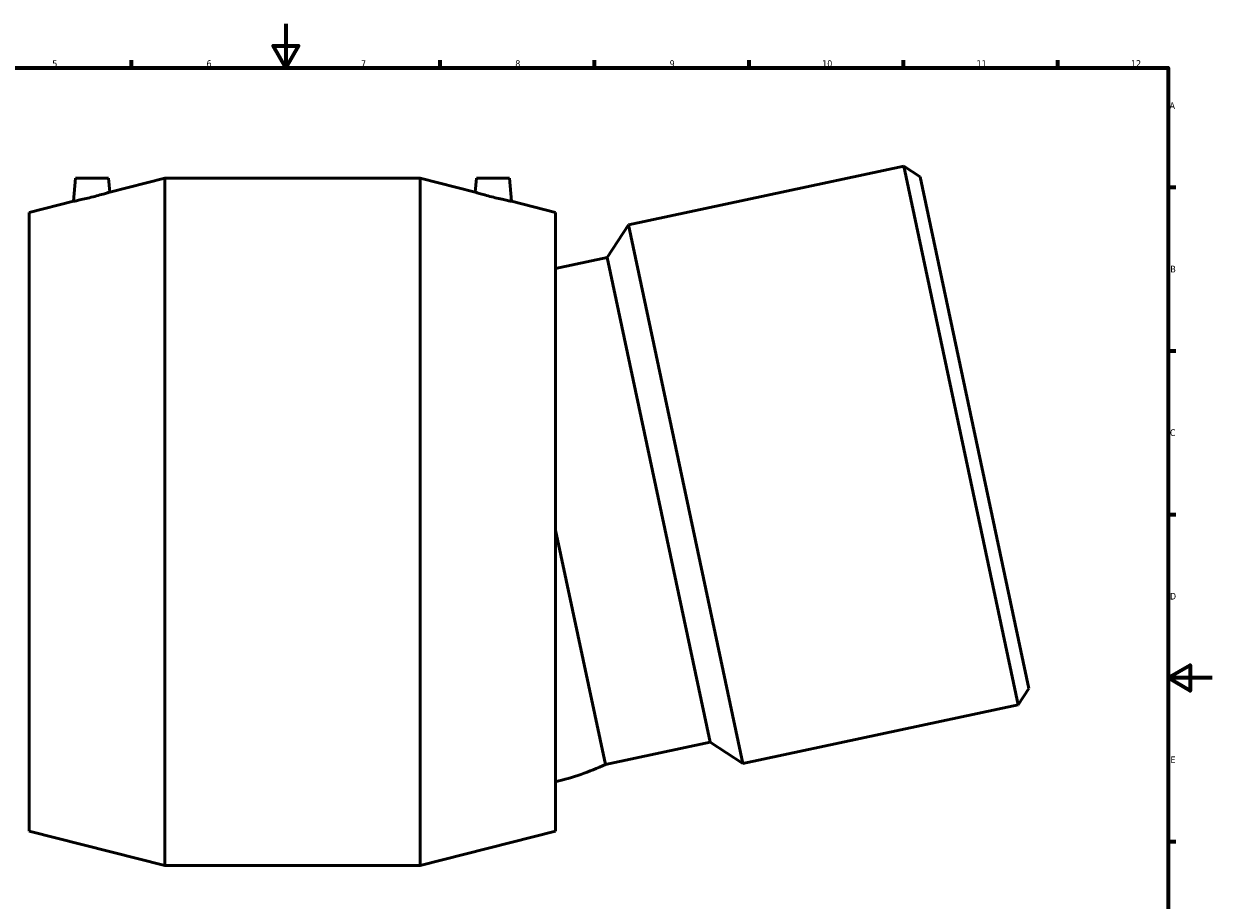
# Model space of a CAD drawing. Header units: millimetres. Extents: x -151 to 1526, y -612 to 1259.
# Tile 5 of 7: x 302 to 841, y 196 to 594. Entities that reach past the tile are written whole.
import ezdxf

# ---------------------------------------------------------------- set-up
doc = ezdxf.new("R2010")
doc.units = ezdxf.units.MM
doc.layers.add('Border (ANSI)', color=7, linetype='Continuous', lineweight=70)
doc.layers.add('Visible (ANSI)', color=7, linetype='Continuous', lineweight=50)
doc.styles.add('Note Text (ANSI)', font='tahoma.ttf')

# ---------------------------------------------------------------- blocks, each defined once
blk = doc.blocks.new('Borders Default Border')
at = {"layer": 'Border (ANSI)'}
for p, q in [((350.42, 574), (350.42, 577.45)), ((490.58, 574), (490.58, 577.45)), ((560.67, 574), (560.67, 577.45)), ((630.75, 574), (630.75, 577.45)), ((700.83, 574), (700.83, 577.45)), ((770.92, 574), (770.92, 577.45)), ((821, 519.75), (824.45, 519.75)), ((821, 445.5), (824.45, 445.5)), ((821, 371.25), (824.45, 371.25)), ((821, 222.75), (824.45, 222.75))]:
    blk.add_line(p, q, dxfattribs=at)
at = {"layer": 'Border (ANSI)', "flags": 128}
for points in [[(420.5, 594), (420.5, 574), (414.73, 584), (426.27, 584), (420.5, 574)], [(20, 20), (20, 574), (821, 574), (821, 20), (20, 20)], [(841, 297), (821, 297), (831, 302.77), (831, 291.23), (821, 297)]]:
    blk.add_lwpolyline(points, dxfattribs=at)
at = {"layer": 'Border (ANSI)', "color": 230, "true_color": 0xff0080, "attachment_point": 7, "style": 'Note Text (ANSI)'}
for s, insert, char_height in [('5', (314.48, 574.34), 3.05), ('6', (384.49, 574.34), 3.05), ('7', (454.6, 574.4), 3.05), ('8', (524.63, 574.33), 3.05), ('9', (594.7, 574.34), 3.05), ('10', (663.96, 574.34), 3.048), ('11', (734.04, 574.4), 3.048), ('12', (804.13, 574.4), 3.048), ('A', (821.63, 555.35), 3.05), ('B', (821.99, 481.1), 3.05), ('C', (821.8, 406.8), 3.05), ('D', (821.81, 332.6), 3.05), ('E', (822.05, 258.35), 3.05)]:
    blk.add_mtext(s, dxfattribs=dict(at, insert=insert, char_height=char_height))

msp = doc.modelspace()

# ---------------------------------------------------------------- linework, layer by layer
at = {"layer": 'Visible (ANSI)'}
for p, q in [((700.95, 529.313), (575.982, 502.75)), ((752.928, 284.776), (700.95, 529.313)), ((708.351, 524.507), (700.95, 529.313)), ((324.969, 523.927), (324.048, 513.405)), ((324.969, 523.927), (339.969, 523.927)), ((339.969, 523.927), (340.524, 517.584)), ((340.524, 517.584), (365.531, 523.927)), ((365.531, 211.927), (365.531, 523.927)), ((365.531, 523.927), (481.406, 523.927)), ((481.406, 211.927), (481.406, 523.927)), ((506.414, 517.584), (481.406, 523.927)), ((506.969, 523.927), (506.414, 517.584)), ((521.969, 523.927), (506.969, 523.927)), ((521.969, 523.927), (522.889, 513.405)), ((708.351, 524.507), (757.734, 292.177)), ((304.031, 508.327), (324.048, 513.405)), ((542.906, 508.327), (522.889, 513.405)), ((304.031, 227.527), (304.031, 508.327)), ((542.906, 227.527), (542.906, 508.327)), ((566.354, 487.925), (575.982, 502.75)), ((575.982, 502.75), (627.959, 258.213)), ((566.354, 487.925), (542.906, 482.941)), ((566.354, 487.925), (613.134, 267.841)), ((542.906, 364.169), (565.532, 257.723)), ((757.734, 292.177), (752.928, 284.776)), ((752.928, 284.776), (627.959, 258.213)), ((613.134, 267.841), (565.532, 257.723)), ((613.134, 267.841), (627.959, 258.213)), ((304.031, 227.527), (365.531, 211.927)), ((542.906, 227.527), (481.406, 211.927)), ((365.531, 211.927), (481.406, 211.927))]:
    msp.add_line(p, q, dxfattribs=at)
msp.add_arc((516.82, 362.383), 115.44, 283.05985, 294.95863, dxfattribs=at)
for points, knots in [([(332.169, 515.234), (331.152, 514.976), (330.065, 514.712), (328.058, 514.247), (327.14, 514.045), (325.7, 513.738), (325.078, 513.611), (324.252, 513.445), (324.048, 513.405), (324.048, 513.405)], [0, 0, 0, 0, 0.314577, 0.314577, 0.629154, 0.629154, 0.937981, 0.937981, 1.2468081, 1.2468081, 1.2468081, 1.2468081]), ([(340.524, 517.584), (340.524, 517.584), (340.313, 517.518), (339.465, 517.26), (338.829, 517.068), (337.354, 516.636), (336.407, 516.364), (334.34, 515.796), (333.219, 515.499), (332.169, 515.234)], [3.7720361, 3.7720361, 3.7720361, 3.7720361, 4.0862295, 4.0862295, 4.400423, 4.400423, 4.7254395, 4.7254395, 5.050456, 5.050456, 5.050456, 5.050456]), ([(514.769, 515.234), (513.719, 515.499), (512.598, 515.796), (510.53, 516.364), (509.583, 516.636), (508.108, 517.068), (507.472, 517.26), (506.625, 517.518), (506.414, 517.584), (506.414, 517.584)], [0, 0, 0, 0, 0.3250165, 0.3250165, 0.650033, 0.650033, 0.9642265, 0.9642265, 1.2784199, 1.2784199, 1.2784199, 1.2784199]), ([(522.889, 513.405), (522.889, 513.405), (522.685, 513.445), (521.859, 513.611), (521.237, 513.738), (519.798, 514.045), (518.879, 514.247), (516.873, 514.712), (515.785, 514.976), (514.769, 515.234)], [3.8036479, 3.8036479, 3.8036479, 3.8036479, 4.112475, 4.112475, 4.421302, 4.421302, 4.735879, 4.735879, 5.050456, 5.050456, 5.050456, 5.050456])]:
    msp.add_open_spline(points, degree=3, knots=knots, dxfattribs=at)

# ---------------------------------------------------------------- block references
msp.add_blockref('Borders Default Border', (0, 0))

doc.saveas('drawing.dxf')
